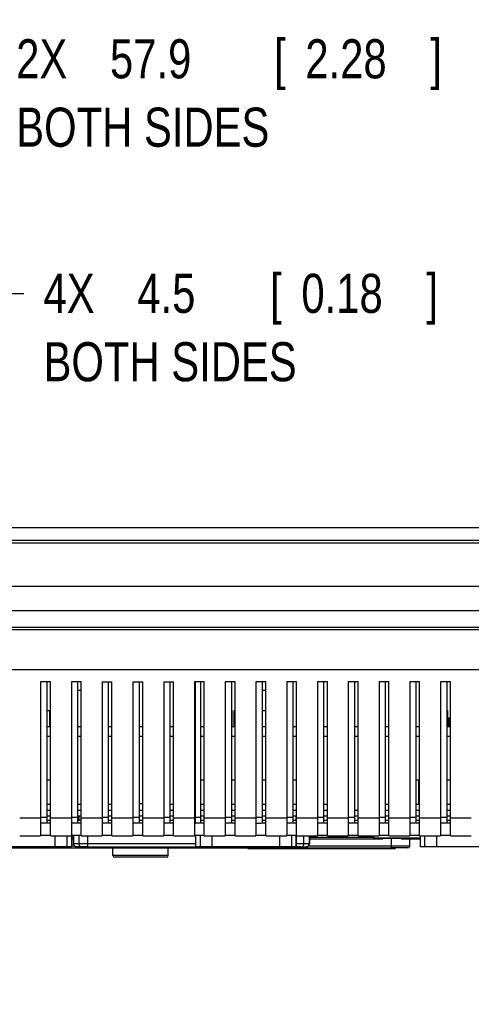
# Model space of a CAD drawing. Header units: inches. Extents: x -137 to 34, y 0 to 22.
# Tile 26 of 37: x 26.75 to 28.2, y 4.88 to 8.03. Entities that reach past the tile are written whole.
import ezdxf

# ---------------------------------------------------------------- set-up
doc = ezdxf.new("R2010")
doc.units = ezdxf.units.IN
doc.header["$LTSCALE"] = 1.87
doc.header["$MEASUREMENT"] = 0
doc.layers.get('0').update_dxf_attribs({"linetype": 'CONTINUOUS'})
doc.layers.add('DIMENSIONS', color=7, linetype='CONTINUOUS')
doc.styles.get("Standard").update_dxf_attribs({"font": 'txt', "width": 0.8})
doc.dimstyles.new('DIMSTYLE_1', dxfattribs={"dimtxt": 0.125, "dimasz": 0.18, "dimexe": 0.18, "dimexo": 0.0625, "dimgap": 0.09, "dimtad": 0, "dimtih": 1, "dimtoh": 1, "dimdec": 1, "dimlfac": 2, "dimzin": 4, "dimdsep": 46, "dimtxsty": 'STANDARD', "dimblk": '_FILLED', "dimblk1": '_FILLED', "dimblk2": '_FILLED', "dimcen": 0.09, "dimadec": 0, "dimazin": 0, "dimtp": 0.1, "dimtm": 0.1, "dimtfac": 1, "dimtdec": 1, "dimtofl": 0, "dimtmove": 0, "dimatfit": 3, "dimldrblk": '_FILLED', "dimfxl": 1, "dimtolj": 1, "dimtzin": 4, "dimarcsym": 0})

# ---------------------------------------------------------------- blocks, each defined once
blk = doc.blocks.new('_FILLED')
at = {"color": 0, "linetype": 'BYBLOCK'}
blk.add_solid([(0, 0), (-1, 0.174), (-1, -0.174)], dxfattribs=at)
blk = doc.blocks.new('*D36')
at = {"layer": 'DIMENSIONS', "color": 2, "linetype": 'CONTINUOUS'}
for p, q in [((25.175, 6.4252), (25.175, 8.027)), ((26.3147, 6.2775), (26.3147, 8.027)), ((25.175, 7.902), (24.815, 7.902)), ((26.3147, 7.902), (26.6781, 7.902))]:
    blk.add_line(p, q, dxfattribs=at)
at = {"layer": 'DIMENSIONS', "color": 2, "linetype": 'CONTINUOUS', "xscale": 0.18, "yscale": 0.18, "zscale": 0.18}
blk.add_blockref('_FILLED', (25.175, 7.902), dxfattribs=at)
at = {"layer": 'DIMENSIONS', "color": 2, "linetype": 'CONTINUOUS', "xscale": 0.18, "yscale": 0.18, "zscale": 0.18, "rotation": 180}
blk.add_blockref('_FILLED', (26.3147, 7.902), dxfattribs=at)
at = {"layer": 'DIMENSIONS', "color": 2, "linetype": 'CONTINUOUS', "width": 0.8}
for s, p in [('2X ', (26.7406, 7.8395)), ('57.9', (27.0406, 7.8395)), ('[', (27.5656, 7.8395)), ('2.28', (27.6656, 7.8395)), (']', (28.0656, 7.8395)), ('BOTH SIDES', (26.7406, 7.6208))]:
    blk.add_text(s, height=0.125, dxfattribs=at).set_placement(p)
blk = doc.blocks.new('*D37')
at = {"layer": 'DIMENSIONS', "color": 2, "linetype": 'CONTINUOUS'}
for p, q in [((26.3147, 6.2775), (26.3147, 7.277)), ((26.4033, 6.2775), (26.4033, 7.277)), ((26.3147, 7.152), (25.9547, 7.152)), ((26.4033, 7.152), (26.7655, 7.152))]:
    blk.add_line(p, q, dxfattribs=at)
at = {"layer": 'DIMENSIONS', "color": 2, "linetype": 'CONTINUOUS', "xscale": 0.18, "yscale": 0.18, "zscale": 0.18}
blk.add_blockref('_FILLED', (26.3147, 7.152), dxfattribs=at)
at = {"layer": 'DIMENSIONS', "color": 2, "linetype": 'CONTINUOUS', "xscale": 0.18, "yscale": 0.18, "zscale": 0.18, "rotation": 180}
blk.add_blockref('_FILLED', (26.4033, 7.152), dxfattribs=at)
at = {"layer": 'DIMENSIONS', "color": 2, "linetype": 'CONTINUOUS', "width": 0.8}
for s, p in [('4X ', (26.828, 7.0895)), ('4.5', (27.128, 7.0895)), ('[', (27.553, 7.0895)), ('0.18', (27.653, 7.0895)), (']', (28.053, 7.0895)), ('BOTH SIDES', (26.828, 6.8708))]:
    blk.add_text(s, height=0.125, dxfattribs=at).set_placement(p)
blk = doc.blocks.new('*D39')
at = {"layer": 'DIMENSIONS', "color": 2, "linetype": 'CONTINUOUS'}
for p, q in [((24.425, 6.215), (24.425, 6.575)), ((26.2675, 6.215), (24.3, 6.215)), ((26.4958, 6.215), (26.44, 6.215)), ((29.8146, 6.215), (26.6497, 6.215)), ((30.0284, 6.215), (29.9778, 6.215)), ((26.2701, 6.1363), (24.3, 6.1363)), ((24.425, 6.1363), (24.425, 5.1989)), ((26.4924, 6.1363), (26.4426, 6.1363)), ((29.8163, 6.1363), (26.6523, 6.1363)), ((30.0284, 6.1363), (29.9828, 6.1363)), ((24.425, 5.1989), (24.3082, 5.1989))]:
    blk.add_line(p, q, dxfattribs=at)
at = {"layer": 'DIMENSIONS', "color": 2, "linetype": 'CONTINUOUS', "xscale": 0.18, "yscale": 0.18, "zscale": 0.18}
for p, rotation in [((24.425, 6.215), 270), ((24.425, 6.1363), 90)]:
    blk.add_blockref('_FILLED', p, dxfattribs=dict(at, rotation=rotation))
at = {"layer": 'DIMENSIONS', "color": 2, "linetype": 'CONTINUOUS', "width": 0.8}
for s, p in [('4.0', (23.2207, 5.1364)), ('[', (23.6457, 5.1364)), ('0.16', (23.7457, 5.1364)), (']', (24.1457, 5.1364)), ('BOTH SIDES', (23.2457, 4.9176))]:
    blk.add_text(s, height=0.125, dxfattribs=at).set_placement(p)

msp = doc.modelspace()

# ---------------------------------------------------------------- linework, layer by layer
at = {"color": 9, "linetype": 'CONTINUOUS'}
for p, q in [((31.1986, 6.402), (25.2734, 6.402)), ((25.175, 6.3627), (31.297, 6.3627)), ((27.3404, 5.7351), (27.3404, 5.5965)), ((28.0279, 5.5965), (28.0279, 5.519)), ((26.9411, 5.4798), (26.9411, 5.467)), ((27.6355, 5.4798), (27.6355, 5.467)), ((26.8187, 5.474), (26.7517, 5.474)), ((26.8383, 5.4758), (26.8187, 5.4758)), ((26.9171, 5.474), (26.8502, 5.474)), ((26.9368, 5.4758), (26.9171, 5.4758)), ((27.0155, 5.474), (26.9486, 5.474)), ((27.0352, 5.4758), (27.0155, 5.4758)), ((27.1139, 5.474), (27.047, 5.474)), ((27.1336, 5.4758), (27.1139, 5.4758)), ((27.2124, 5.474), (27.1454, 5.474)), ((27.232, 5.4758), (27.2124, 5.4758)), ((27.3108, 5.474), (27.2439, 5.474)), ((27.3305, 5.4758), (27.3137, 5.4758)), ((27.4092, 5.474), (27.3423, 5.474)), ((27.4289, 5.4758), (27.4092, 5.4758)), ((27.5076, 5.474), (27.4407, 5.474)), ((27.5273, 5.4758), (27.5076, 5.4758)), ((27.6061, 5.474), (27.5391, 5.474)), ((27.6257, 5.4758), (27.6061, 5.4758)), ((27.7045, 5.474), (27.6376, 5.474)), ((27.7242, 5.4758), (27.7045, 5.4758)), ((27.8029, 5.474), (27.736, 5.474)), ((27.8226, 5.4758), (27.8029, 5.4758)), ((27.9013, 5.474), (27.8344, 5.474)), ((27.921, 5.4758), (27.9013, 5.4758)), ((27.9998, 5.474), (27.9328, 5.474)), ((28.0194, 5.4758), (27.9998, 5.4758)), ((28.0982, 5.474), (28.0313, 5.474)), ((28.1179, 5.4758), (28.0982, 5.4758)), ((28.1966, 5.474), (28.1297, 5.474)), ((26.8647, 5.4178), (26.8647, 5.3819)), ((26.9035, 5.3819), (26.9035, 5.4178)), ((26.917, 5.4178), (26.917, 5.3819)), ((26.9241, 5.3918), (26.9241, 5.4178)), ((26.9411, 5.4178), (26.9411, 5.3918)), ((26.9702, 5.3819), (26.9702, 5.4178)), ((27.3153, 5.3819), (27.3153, 5.4178)), ((27.3288, 5.4178), (27.3288, 5.3819)), ((27.3676, 5.3819), (27.3676, 5.4178)), ((27.5832, 5.4178), (27.5832, 5.3819)), ((27.622, 5.3819), (27.622, 5.4178)), ((27.6355, 5.4178), (27.6355, 5.3819)), ((27.6611, 5.3918), (27.6611, 5.4178)), ((27.6781, 5.4178), (27.6781, 5.3918)), ((28.0338, 5.3819), (28.0338, 5.4178)), ((28.0473, 5.4178), (28.0473, 5.3819)), ((28.0861, 5.3819), (28.0861, 5.4178)), ((26.9236, 5.4119), (26.9176, 5.4119)), ((26.9176, 5.4079), (26.9236, 5.4079)), ((26.9275, 5.3843), (26.9176, 5.3843)), ((27.3147, 5.3918), (26.9236, 5.3918)), ((27.6785, 5.3918), (27.6361, 5.3918)), ((27.9998, 5.3843), (27.6747, 5.3843)), ((27.8837, 5.4119), (27.6785, 5.4119)), ((27.6785, 5.4079), (27.9133, 5.4079)), ((27.9407, 5.4079), (27.9407, 5.3784)), ((27.9723, 5.4079), (28.0332, 5.4079)), ((27.9998, 5.3843), (27.9998, 5.4079)), ((26.9508, 5.3819), (26.9335, 5.3819)), ((26.9702, 5.3819), (27.3147, 5.3819)), ((27.227, 5.3548), (27.0498, 5.3548)), ((27.4813, 5.3784), (27.4813, 5.3764)), ((27.6514, 5.3819), (27.6361, 5.3819)), ((27.934, 5.3784), (27.934, 5.3764)), ((27.9939, 5.3784), (27.9407, 5.3784))]:
    msp.add_line(p, q, dxfattribs=at)
at = {"color": 6, "linetype": 'CONTINUOUS'}
for p, q in [((31.297, 6.3528), (25.175, 6.3528)), ((31.1987, 6.0831), (25.2733, 6.0831)), ((25.2734, 6.0772), (31.1986, 6.0772)), ((25.9329, 5.9493), (30.5391, 5.9493)), ((26.8187, 5.9099), (26.8187, 5.4183)), ((26.8502, 5.9099), (26.8187, 5.9099)), ((26.8383, 5.9099), (26.8383, 5.4582)), ((26.8502, 5.4183), (26.8502, 5.9099)), ((26.9171, 5.9099), (26.9171, 5.4183)), ((26.9486, 5.9099), (26.9171, 5.9099)), ((26.9368, 5.9099), (26.9368, 5.4582)), ((26.9486, 5.4183), (26.9486, 5.9099)), ((27.0155, 5.9099), (27.0155, 5.4183)), ((27.0155, 5.9099), (27.047, 5.9099)), ((27.0352, 5.9099), (27.0352, 5.4582)), ((27.047, 5.4183), (27.047, 5.9099)), ((27.1139, 5.9099), (27.1139, 5.4183)), ((27.1139, 5.9099), (27.1454, 5.9099)), ((27.1336, 5.9099), (27.1336, 5.4582)), ((27.1454, 5.4183), (27.1454, 5.9099)), ((27.2124, 5.9099), (27.2124, 5.4183)), ((27.2124, 5.9099), (27.2439, 5.9099)), ((27.232, 5.9099), (27.232, 5.4582)), ((27.2439, 5.4183), (27.2439, 5.9099)), ((27.3108, 5.9099), (27.3108, 5.4183)), ((27.3423, 5.9099), (27.3108, 5.9099)), ((27.3137, 5.9088), (27.3108, 5.9088)), ((27.3137, 5.4571), (27.3137, 5.9096)), ((27.3305, 5.9099), (27.3305, 5.4582)), ((27.3423, 5.4183), (27.3423, 5.9099)), ((27.4092, 5.9099), (27.4092, 5.4183)), ((27.4407, 5.9099), (27.4092, 5.9099)), ((27.4289, 5.9099), (27.4289, 5.4582)), ((27.4407, 5.4183), (27.4407, 5.9099)), ((27.5076, 5.9099), (27.5076, 5.4183)), ((27.5391, 5.9099), (27.5076, 5.9099)), ((27.5273, 5.9099), (27.5273, 5.4583)), ((27.5391, 5.4183), (27.5391, 5.9099)), ((27.6061, 5.9099), (27.6061, 5.4183)), ((27.6376, 5.9099), (27.6061, 5.9099)), ((27.6257, 5.9099), (27.6257, 5.4582)), ((27.6376, 5.4183), (27.6376, 5.9099)), ((27.7045, 5.9099), (27.7045, 5.4183)), ((27.736, 5.9099), (27.7045, 5.9099)), ((27.7242, 5.9099), (27.7242, 5.4582)), ((27.736, 5.4183), (27.736, 5.9099)), ((27.8029, 5.9099), (27.8029, 5.4183)), ((27.8344, 5.9099), (27.8029, 5.9099)), ((27.8226, 5.9099), (27.8226, 5.4582)), ((27.8344, 5.4183), (27.8344, 5.9099)), ((27.9013, 5.9099), (27.9013, 5.4183)), ((27.9328, 5.9099), (27.9013, 5.9099)), ((27.921, 5.9099), (27.921, 5.4582)), ((27.9328, 5.4183), (27.9328, 5.9099)), ((27.9998, 5.9099), (27.9998, 5.4183)), ((28.0313, 5.9099), (27.9998, 5.9099)), ((28.0194, 5.9099), (28.0194, 5.4582)), ((28.0313, 5.4183), (28.0313, 5.9099)), ((28.0982, 5.9099), (28.0982, 5.4183)), ((28.1297, 5.9099), (28.0982, 5.9099)), ((28.1179, 5.9099), (28.1179, 5.4582)), ((28.1297, 5.4183), (28.1297, 5.9099)), ((26.9486, 5.8825), (26.9368, 5.8825)), ((27.5391, 5.8825), (27.5273, 5.8825)), ((26.8387, 5.8178), (26.8485, 5.8178)), ((26.8485, 5.7666), (26.8485, 5.8178)), ((27.4307, 5.8178), (27.4307, 5.7666)), ((27.4383, 5.7666), (27.4383, 5.8178)), ((27.4383, 5.8178), (27.4407, 5.8178)), ((27.5273, 5.8178), (27.5391, 5.8178)), ((28.1179, 5.8178), (28.1219, 5.8178)), ((28.1219, 5.7666), (28.1219, 5.8178)), ((28.1243, 5.7941), (28.1243, 5.7666)), ((28.1243, 5.7941), (28.1295, 5.7941)), ((26.8383, 5.7666), (26.8502, 5.7666)), ((26.9368, 5.7666), (26.9486, 5.7666)), ((27.0352, 5.7666), (27.047, 5.7666)), ((27.1336, 5.7666), (27.1454, 5.7666)), ((27.232, 5.7666), (27.2439, 5.7666)), ((27.3305, 5.7666), (27.3423, 5.7666)), ((27.4289, 5.7666), (27.4407, 5.7666)), ((27.5273, 5.7666), (27.5391, 5.7666)), ((27.6257, 5.7666), (27.6376, 5.7666)), ((27.7242, 5.7666), (27.736, 5.7666)), ((27.8226, 5.7666), (27.8344, 5.7666)), ((27.921, 5.7666), (27.9328, 5.7666)), ((28.0194, 5.7666), (28.0313, 5.7666)), ((28.1179, 5.7666), (28.1297, 5.7666)), ((26.8502, 5.7351), (26.8383, 5.7351)), ((26.9486, 5.7351), (26.9368, 5.7351)), ((27.047, 5.7351), (27.0352, 5.7351)), ((27.1454, 5.7351), (27.1336, 5.7351)), ((27.2439, 5.7351), (27.232, 5.7351)), ((27.3423, 5.7351), (27.3305, 5.7351)), ((27.4407, 5.7351), (27.4289, 5.7351)), ((27.5391, 5.7351), (27.5273, 5.7351)), ((27.6376, 5.7351), (27.6257, 5.7351)), ((27.736, 5.7351), (27.7242, 5.7351)), ((27.8344, 5.7351), (27.8226, 5.7351)), ((27.9328, 5.7351), (27.921, 5.7351)), ((28.0313, 5.7351), (28.0194, 5.7351)), ((28.1297, 5.7351), (28.1179, 5.7351)), ((26.8383, 5.5965), (26.8502, 5.5965)), ((27.3305, 5.5965), (27.3423, 5.5965)), ((27.4289, 5.5965), (27.4407, 5.5965)), ((27.5273, 5.5965), (27.5391, 5.5965)), ((27.6257, 5.5965), (27.6376, 5.5965)), ((28.0194, 5.5965), (28.0313, 5.5965)), ((28.1179, 5.5965), (28.1297, 5.5965)), ((26.8383, 5.519), (26.8502, 5.519)), ((26.9368, 5.519), (26.9486, 5.519)), ((27.0352, 5.519), (27.047, 5.519)), ((27.1454, 5.5191), (27.1336, 5.5191)), ((27.232, 5.519), (27.2439, 5.519)), ((27.3305, 5.519), (27.3423, 5.519)), ((27.4289, 5.519), (27.4407, 5.519)), ((27.5273, 5.519), (27.5391, 5.519)), ((27.6257, 5.519), (27.6376, 5.519)), ((27.7242, 5.519), (27.736, 5.519)), ((27.921, 5.519), (27.9328, 5.519)), ((28.0194, 5.519), (28.0313, 5.519)), ((28.1179, 5.519), (28.1297, 5.519)), ((26.8383, 5.4995), (26.8502, 5.4995)), ((26.8502, 5.4798), (26.8383, 5.4798)), ((26.9368, 5.4995), (26.9486, 5.4995)), ((26.9486, 5.4798), (26.9368, 5.4798)), ((27.0352, 5.4995), (27.047, 5.4995)), ((27.047, 5.4798), (27.0352, 5.4798)), ((27.1336, 5.4995), (27.1454, 5.4995)), ((27.1454, 5.4798), (27.1336, 5.4798)), ((27.232, 5.4995), (27.2439, 5.4995)), ((27.2439, 5.4798), (27.232, 5.4798)), ((27.3305, 5.4995), (27.3423, 5.4995)), ((27.3423, 5.4798), (27.3305, 5.4798)), ((27.4289, 5.4995), (27.4407, 5.4995)), ((27.4407, 5.4798), (27.4289, 5.4798)), ((27.5273, 5.4995), (27.5391, 5.4995)), ((27.5391, 5.4798), (27.5273, 5.4798)), ((27.6257, 5.4995), (27.6376, 5.4995)), ((27.6376, 5.4798), (27.6257, 5.4798)), ((27.6361, 5.4798), (27.6361, 5.467)), ((27.7242, 5.4995), (27.736, 5.4995)), ((27.736, 5.4798), (27.7242, 5.4798)), ((27.8226, 5.4995), (27.8344, 5.4995)), ((27.8344, 5.4798), (27.8226, 5.4798)), ((27.921, 5.4995), (27.9328, 5.4995)), ((27.9328, 5.4798), (27.921, 5.4798)), ((28.0194, 5.4995), (28.0313, 5.4995)), ((28.0313, 5.4798), (28.0194, 5.4798)), ((28.1179, 5.4995), (28.1297, 5.4995)), ((28.1297, 5.4798), (28.1179, 5.4798)), ((26.8383, 5.467), (26.8502, 5.467)), ((26.9368, 5.467), (26.9486, 5.467)), ((27.0352, 5.467), (27.047, 5.467)), ((27.1336, 5.467), (27.1454, 5.467)), ((27.232, 5.467), (27.2439, 5.467)), ((27.3137, 5.4571), (27.3108, 5.4571)), ((27.3305, 5.467), (27.3423, 5.467)), ((27.4289, 5.467), (27.4407, 5.467)), ((27.5273, 5.467), (27.5391, 5.467)), ((27.6257, 5.467), (27.6376, 5.467)), ((27.7242, 5.467), (27.736, 5.467)), ((27.8226, 5.467), (27.8344, 5.467)), ((27.921, 5.467), (27.9328, 5.467)), ((28.0194, 5.467), (28.0313, 5.467)), ((28.1179, 5.467), (28.1297, 5.467)), ((26.7517, 5.4178), (26.8187, 5.4178)), ((26.8502, 5.4183), (26.8187, 5.4183)), ((26.8502, 5.4178), (26.9171, 5.4178)), ((26.9486, 5.4183), (26.9171, 5.4183)), ((26.9176, 5.4178), (26.9176, 5.3819)), ((26.9236, 5.4178), (26.9236, 5.3918)), ((26.9486, 5.4178), (27.0155, 5.4178)), ((27.047, 5.4183), (27.0155, 5.4183)), ((27.047, 5.4178), (27.1139, 5.4178)), ((27.1454, 5.4183), (27.1139, 5.4183)), ((27.1454, 5.4178), (27.2124, 5.4178)), ((27.2439, 5.4183), (27.2124, 5.4183)), ((27.2439, 5.4178), (27.3108, 5.4178)), ((27.3423, 5.4183), (27.3108, 5.4183)), ((27.3147, 5.4178), (27.3147, 5.3819)), ((27.3423, 5.4178), (27.4092, 5.4178)), ((27.4407, 5.4183), (27.4092, 5.4183)), ((27.4407, 5.4178), (27.5076, 5.4178)), ((27.5391, 5.4183), (27.5076, 5.4183)), ((27.5391, 5.4178), (27.6061, 5.4178)), ((27.6376, 5.4183), (27.6061, 5.4183)), ((27.6361, 5.4178), (27.6361, 5.3819)), ((27.6376, 5.4178), (27.7045, 5.4178)), ((27.6785, 5.4178), (27.6785, 5.3918)), ((27.736, 5.4183), (27.7045, 5.4183)), ((27.736, 5.4178), (27.8029, 5.4178)), ((27.8344, 5.4183), (27.8029, 5.4183)), ((27.8344, 5.4178), (27.9013, 5.4178)), ((27.8837, 5.4178), (27.8837, 5.4103)), ((27.9328, 5.4183), (27.9013, 5.4183)), ((27.9328, 5.4178), (27.9998, 5.4178)), ((28.0313, 5.4183), (27.9998, 5.4183)), ((28.0313, 5.4178), (28.0982, 5.4178)), ((28.0332, 5.4178), (28.0332, 5.3819)), ((28.1297, 5.4183), (28.0982, 5.4183)), ((28.1297, 5.4178), (28.1966, 5.4178)), ((28.0332, 5.4103), (27.8837, 5.4103)), ((27.9723, 5.4083), (27.9133, 5.4083)), ((26.0214, 5.3784), (27.9407, 5.3784)), ((26.9176, 5.3819), (26.5962, 5.3819)), ((26.9702, 5.3819), (26.9508, 5.3819)), ((27.0498, 5.3548), (27.0498, 5.3784)), ((27.227, 5.3548), (27.227, 5.3784)), ((27.6361, 5.3819), (27.3147, 5.3819)), ((27.4813, 5.3764), (27.9537, 5.3764)), ((27.6514, 5.3819), (27.6687, 5.3819)), ((28.3546, 5.3819), (28.0332, 5.3819)), ((27.2211, 5.3489), (27.0557, 5.3489))]:
    msp.add_line(p, q, dxfattribs=at)
for centre, radius, start, end in [((26.9335, 5.3918), 0.00984, 180, 270), ((27.6687, 5.3918), 0.00984, 270, 360), ((27.0557, 5.3548), 0.00591, 180, 270), ((27.2211, 5.3548), 0.00591, 270, 360)]:
    msp.add_arc(centre, radius, start, end, dxfattribs=at)
at = {"color": 9, "linetype": 'CONTINUOUS'}
msp.add_arc((27.9939, 5.3843), 0.00591, 270, 0, dxfattribs=at)
at = {"color": 6, "linetype": 'CONTINUOUS'}
for points in [[(26.8253, 5.4578), (26.8231, 5.4578), (26.8209, 5.4578), (26.8187, 5.4578)], [(26.8319, 5.458), (26.8297, 5.4579), (26.8275, 5.4579), (26.8253, 5.4578)], [(26.8383, 5.4584), (26.8362, 5.4584), (26.834, 5.4581), (26.8319, 5.458)], [(26.8383, 5.4584), (26.8396, 5.4584), (26.8409, 5.4587), (26.8422, 5.4587)], [(26.8422, 5.4587), (26.8435, 5.4588), (26.8449, 5.4587), (26.8462, 5.4587)], [(26.8462, 5.4587), (26.8475, 5.4588), (26.8488, 5.4591), (26.8502, 5.4591)], [(26.9238, 5.4578), (26.9215, 5.4578), (26.9193, 5.4578), (26.9171, 5.4578)], [(26.9303, 5.458), (26.9281, 5.4579), (26.926, 5.4579), (26.9238, 5.4578)], [(26.9368, 5.4584), (26.9346, 5.4584), (26.9325, 5.4581), (26.9303, 5.458)], [(26.9368, 5.4584), (26.9381, 5.4584), (26.9394, 5.4587), (26.9407, 5.4587)], [(26.9407, 5.4587), (26.942, 5.4588), (26.9433, 5.4587), (26.9446, 5.4587)], [(26.9446, 5.4587), (26.9459, 5.4588), (26.9472, 5.4591), (26.9486, 5.4591)], [(27.0352, 5.4584), (27.033, 5.4584), (27.0309, 5.4581), (27.0288, 5.458)], [(27.043, 5.4587), (27.0443, 5.4588), (27.0457, 5.4591), (27.047, 5.4591)], [(27.1206, 5.4578), (27.1184, 5.4578), (27.1162, 5.4578), (27.1139, 5.4578)], [(27.1272, 5.458), (27.125, 5.4579), (27.1228, 5.4579), (27.1206, 5.4578)], [(27.1336, 5.4584), (27.1315, 5.4584), (27.1293, 5.4581), (27.1272, 5.458)], [(27.1336, 5.4584), (27.1349, 5.4584), (27.1362, 5.4587), (27.1375, 5.4587)], [(27.1375, 5.4587), (27.1388, 5.4588), (27.1401, 5.4587), (27.1414, 5.4587)], [(27.1414, 5.4587), (27.1428, 5.4588), (27.1441, 5.4591), (27.1454, 5.4591)], [(27.219, 5.4578), (27.2168, 5.4578), (27.2146, 5.4578), (27.2124, 5.4578)], [(27.2256, 5.458), (27.2234, 5.4579), (27.2212, 5.4579), (27.219, 5.4578)], [(27.232, 5.4584), (27.2299, 5.4584), (27.2277, 5.4581), (27.2256, 5.458)], [(27.232, 5.4584), (27.2333, 5.4584), (27.2346, 5.4587), (27.2359, 5.4587)], [(27.2359, 5.4587), (27.2372, 5.4588), (27.2386, 5.4587), (27.2399, 5.4587)], [(27.2399, 5.4587), (27.2412, 5.4588), (27.2425, 5.4591), (27.2439, 5.4591)], [(27.3175, 5.4578), (27.3162, 5.4578), (27.315, 5.4578), (27.3137, 5.4578)], [(27.324, 5.458), (27.3218, 5.4579), (27.3197, 5.4579), (27.3175, 5.4578)], [(27.3305, 5.4584), (27.3283, 5.4584), (27.3262, 5.4581), (27.324, 5.458)], [(27.3305, 5.4584), (27.3318, 5.4584), (27.3331, 5.4587), (27.3344, 5.4587)], [(27.3344, 5.4587), (27.3357, 5.4588), (27.337, 5.4587), (27.3383, 5.4587)], [(27.3383, 5.4587), (27.3396, 5.4588), (27.3409, 5.4591), (27.3423, 5.4591)], [(27.4159, 5.4578), (27.4137, 5.4578), (27.4114, 5.4578), (27.4092, 5.4578)], [(27.4225, 5.458), (27.4203, 5.4579), (27.4181, 5.4579), (27.4159, 5.4578)], [(27.4289, 5.4584), (27.4267, 5.4584), (27.4246, 5.4581), (27.4225, 5.458)], [(27.4289, 5.4584), (27.4302, 5.4584), (27.4315, 5.4587), (27.4328, 5.4587)], [(27.4328, 5.4587), (27.4341, 5.4588), (27.4354, 5.4587), (27.4367, 5.4587)], [(27.4367, 5.4587), (27.438, 5.4588), (27.4394, 5.4591), (27.4407, 5.4591)], [(27.5076, 5.4578), (27.5098, 5.4578), (27.512, 5.4581), (27.5142, 5.4581)], [(27.5273, 5.4584), (27.5286, 5.4584), (27.5299, 5.4589), (27.5312, 5.4591)], [(27.5312, 5.4591), (27.5325, 5.4593), (27.5338, 5.4592), (27.5351, 5.4591)], [(27.5351, 5.4591), (27.5365, 5.4591), (27.5378, 5.4591), (27.5391, 5.4591)], [(27.6127, 5.4578), (27.6105, 5.4578), (27.6083, 5.4578), (27.6061, 5.4578)], [(27.6193, 5.458), (27.6171, 5.4579), (27.6149, 5.4579), (27.6127, 5.4578)], [(27.6257, 5.4584), (27.6236, 5.4584), (27.6215, 5.4581), (27.6193, 5.458)], [(27.6257, 5.4584), (27.627, 5.4584), (27.6283, 5.4587), (27.6296, 5.4587)], [(27.6296, 5.4587), (27.6309, 5.4588), (27.6323, 5.4587), (27.6336, 5.4587)], [(27.6336, 5.4587), (27.6349, 5.4588), (27.6362, 5.4591), (27.6376, 5.4591)], [(27.7112, 5.4578), (27.7089, 5.4578), (27.7067, 5.4578), (27.7045, 5.4578)], [(27.7177, 5.458), (27.7155, 5.4579), (27.7134, 5.4579), (27.7112, 5.4578)], [(27.7242, 5.4584), (27.722, 5.4584), (27.7199, 5.4581), (27.7177, 5.458)], [(27.7242, 5.4584), (27.7255, 5.4584), (27.7268, 5.4587), (27.7281, 5.4587)], [(27.7281, 5.4587), (27.7294, 5.4588), (27.7307, 5.4587), (27.732, 5.4587)], [(27.732, 5.4587), (27.7333, 5.4588), (27.7346, 5.4591), (27.736, 5.4591)], [(27.8096, 5.4578), (27.8074, 5.4578), (27.8051, 5.4578), (27.8029, 5.4578)], [(27.8162, 5.458), (27.814, 5.4579), (27.8118, 5.4579), (27.8096, 5.4578)], [(27.8226, 5.4584), (27.8204, 5.4584), (27.8183, 5.4581), (27.8162, 5.458)], [(27.8226, 5.4584), (27.8239, 5.4584), (27.8252, 5.4587), (27.8265, 5.4587)], [(27.8265, 5.4587), (27.8278, 5.4588), (27.8291, 5.4587), (27.8304, 5.4587)], [(27.8304, 5.4587), (27.8318, 5.4588), (27.8331, 5.4591), (27.8344, 5.4591)], [(27.908, 5.4578), (27.9058, 5.4578), (27.9036, 5.4578), (27.9013, 5.4578)], [(27.9146, 5.458), (27.9124, 5.4579), (27.9102, 5.4579), (27.908, 5.4578)], [(27.921, 5.4584), (27.9189, 5.4584), (27.9167, 5.4581), (27.9146, 5.458)], [(27.921, 5.4584), (27.9223, 5.4584), (27.9236, 5.4587), (27.9249, 5.4587)], [(27.9249, 5.4587), (27.9262, 5.4588), (27.9275, 5.4587), (27.9288, 5.4587)], [(27.9288, 5.4587), (27.9302, 5.4588), (27.9315, 5.4591), (27.9328, 5.4591)], [(28.0064, 5.4578), (28.0042, 5.4578), (28.002, 5.4578), (27.9998, 5.4578)], [(28.013, 5.458), (28.0108, 5.4579), (28.0086, 5.4579), (28.0064, 5.4578)], [(28.0194, 5.4584), (28.0173, 5.4584), (28.0152, 5.4581), (28.013, 5.458)], [(28.0194, 5.4584), (28.0207, 5.4584), (28.022, 5.4587), (28.0233, 5.4587)], [(28.0233, 5.4587), (28.0246, 5.4588), (28.026, 5.4587), (28.0273, 5.4587)], [(28.0273, 5.4587), (28.0286, 5.4588), (28.0299, 5.4591), (28.0313, 5.4591)], [(28.1049, 5.4578), (28.1026, 5.4578), (28.1004, 5.4578), (28.0982, 5.4578)], [(28.1114, 5.458), (28.1092, 5.4579), (28.1071, 5.4579), (28.1049, 5.4578)], [(28.1179, 5.4584), (28.1157, 5.4584), (28.1136, 5.4581), (28.1114, 5.458)], [(28.1179, 5.4584), (28.1192, 5.4584), (28.1205, 5.4587), (28.1218, 5.4587)], [(28.1218, 5.4587), (28.1231, 5.4588), (28.1244, 5.4587), (28.1257, 5.4587)], [(28.1257, 5.4587), (28.127, 5.4588), (28.1283, 5.4591), (28.1297, 5.4591)]]:
    msp.add_open_spline(points, degree=3, dxfattribs=at)
for points, knots in [([(27.0288, 5.458), (27.0266, 5.4579), (27.0221, 5.4579), (27.0177, 5.4578), (27.0155, 5.4578)], [0, 0, 0, 0, 0.495463, 1, 1, 1, 1]), ([(27.0352, 5.4584), (27.0365, 5.4584), (27.0391, 5.459), (27.0417, 5.4587), (27.043, 5.4587)], [0, 0, 0, 0, 0.497944, 1, 1, 1, 1]), ([(27.5142, 5.4581), (27.5164, 5.4582), (27.5208, 5.4579), (27.5251, 5.4584), (27.5273, 5.4584)], [0, 0, 0, 0, 0.501709, 1, 1, 1, 1])]:
    msp.add_open_spline(points, degree=3, knots=knots, dxfattribs=at)
at = {"color": 9, "linetype": 'CONTINUOUS'}
for points in [[(26.9254, 5.3867), (26.9245, 5.3883), (26.9241, 5.39), (26.9241, 5.3918)], [(27.6597, 5.3867), (27.6606, 5.3883), (27.6611, 5.39), (27.6611, 5.3918)], [(26.9458, 5.3833), (26.9473, 5.3824), (26.949, 5.3819), (26.9508, 5.3819)]]:
    msp.add_open_spline(points, degree=3, dxfattribs=at)
for points, knots in [([(26.9338, 5.3819), (26.9321, 5.3819), (26.9287, 5.3828), (26.9263, 5.3853), (26.9254, 5.3867)], [0, 0, 0, 0, 0.493852, 1, 1, 1, 1]), ([(26.9411, 5.3918), (26.9411, 5.3901), (26.9419, 5.3867), (26.9443, 5.3842), (26.9458, 5.3833)], [0, 0, 0, 0, 0.49711, 1, 1, 1, 1]), ([(27.6514, 5.3819), (27.653, 5.3819), (27.6564, 5.3828), (27.6588, 5.3853), (27.6597, 5.3867)], [0, 0, 0, 0, 0.493827, 1, 1, 1, 1]), ([(27.6781, 5.3918), (27.6781, 5.3901), (27.6772, 5.3867), (27.6736, 5.3829), (27.6701, 5.3819), (27.6684, 5.3819)], [0, 0, 0, 0, 0.327834, 0.659513, 1, 1, 1, 1])]:
    msp.add_open_spline(points, degree=3, knots=knots, dxfattribs=at)

# ---------------------------------------------------------------- dimensions: what is measured, and where the dimension line sits
at = {"layer": 'DIMENSIONS', "color": 2, "linetype": 'CONTINUOUS'}
for base, p1, p2, angle, text, picture, middle in [((25.175, 7.902), (26.3147, 6.2775), (25.175, 6.4252), 180, '2X <>\\PBOTH SIDES', '*D36', (27.4531, 7.7926)), ((24.425, 6.215), (30.0284, 6.1363), (30.0284, 6.215), 90, '<>\\PBOTH SIDES', '*D39', (23.7332, 5.0895))]:
    dim = msp.add_linear_dim(base=base, p1=p1, p2=p2, angle=angle, text=text, dimstyle='DIMSTYLE_1', dxfattribs=at)
    dim.commit()
    dim.dimension.update_dxf_attribs({"geometry": picture, "text_midpoint": middle, "dimtype": 160})
dim = msp.add_linear_dim(base=(26.4033, 7.152), p1=(26.3147, 6.2775), p2=(26.4033, 6.2775), text='4X <>\\PBOTH SIDES', dimstyle='DIMSTYLE_1', dxfattribs=at)
dim.commit()
dim.dimension.update_dxf_attribs({"geometry": '*D37', "text_midpoint": (27.4905, 7.0426), "dimtype": 160})

doc.saveas('drawing.dxf')
